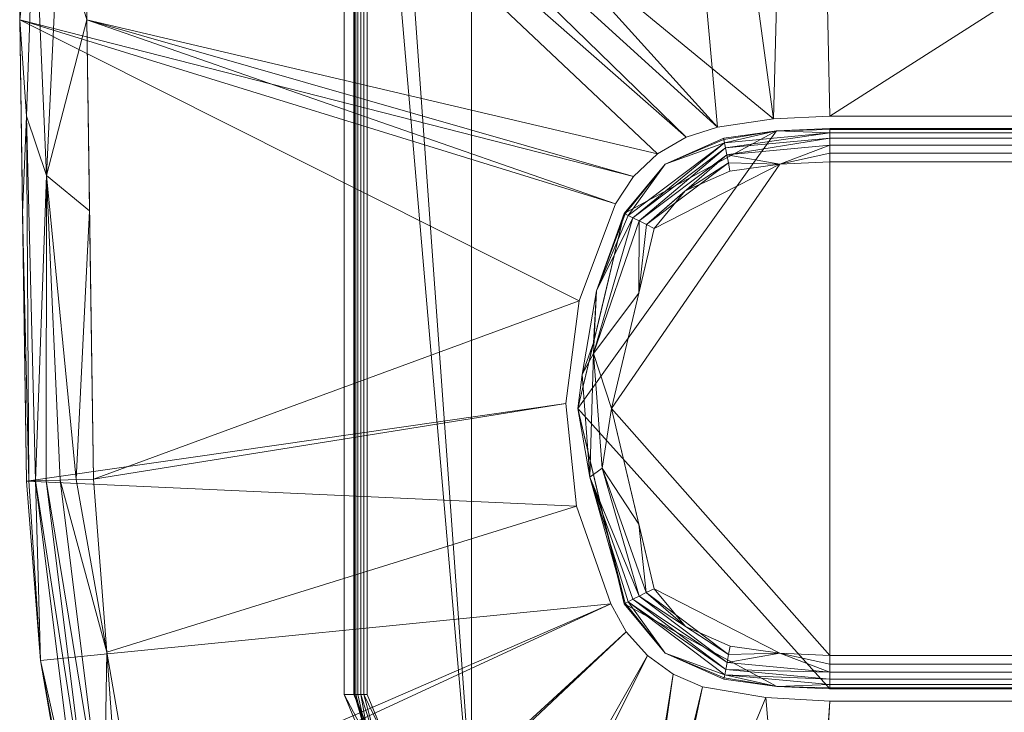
# Model space of a CAD drawing. Header units: millimetres. Extents: x -127 to 127, y -84 to 84.
# Tile 2 of 7: x -127 to -54, y -52 to 0. Entities that reach past the tile are written whole.
import ezdxf

# ---------------------------------------------------------------- set-up
doc = ezdxf.new("R2010")
doc.units = ezdxf.units.MM
doc.layers.add('M-520-M_DRAINAGE_FW', color=2, linetype='Continuous', lineweight=30)

# ---------------------------------------------------------------- blocks, each defined once
blk = doc.blocks.new('CLCN60ZZ - Concept Pillow Flush Plate-3460-3D View 1')
at = {"layer": 'M-520-M_DRAINAGE_FW', "lineweight": 9}
mesh = blk.add_polyface(dxfattribs=at)
corners = [(68.523, -84), (-68.523, -84), (-83.225, -83.724), (-97.905, -82.896), (-114.155, -76.131), (-123.169, -61.013), (-125.456, -47.784), (-126.488, -34.399), (-127, 0), (-126.488, 34.399), (-125.456, 47.784), (-123.169, 61.013), (-114.155, 76.131), (-97.905, 82.896), (-83.225, 83.724), (-68.523, 84), (68.523, 84), (83.225, 83.724), (97.905, 82.896), (114.155, 76.131), (123.169, 61.013), (125.456, 47.784), (126.488, 34.399), (127, 0), (126.488, -34.399), (125.456, -47.784), (123.169, -61.013), (114.155, -76.131), (97.905, -82.896), (83.225, -83.724), (-66.587, -7.2), (-70.796, -7.403), (-74.965, -8.012), (-77.312, -8.753), (-79.433, -10.001), (-81.221, -11.692), (-82.585, -13.741), (-85.293, -20.961), (-86.273, -28.61), (-85.472, -36.28), (-82.934, -43.561), (-81.778, -45.636), (-80.201, -47.413), (-78.277, -48.807), (-76.097, -49.751), (-71.371, -50.537), (-66.587, -50.8), (66.587, -50.8), (71.371, -50.537), (76.097, -49.751), (78.277, -48.807), (80.201, -47.413), (81.778, -45.636), (82.934, -43.561), (85.472, -36.28), (86.273, -28.61), (85.293, -20.961), (82.585, -13.741), (81.221, -11.692), (79.433, -10.001), (77.312, -8.753), (74.965, -8.012), (70.796, -7.403), (66.587, -7.2)]
mesh.append_faces([[corners[k] for k in face] for face in [(44, 2, 43), (6, 40, 5), (47, 1, 46)]], dxfattribs={"vtx0": -1, "vtx1": -1})
mesh.append_faces([[corners[k] for k in face] for face in [(14, 32, 10, 13)]], dxfattribs={"vtx0": -1, "vtx1": -1, "vtx2": -1})
mesh.append_faces([[corners[k] for k in face] for face in [(31, 14, 15, 30), (30, 15, 16, 63), (9, 33, 34), (8, 35, 36), (62, 16, 17, 61), (61, 21, 22, 60), (23, 57, 58), (23, 58, 59), (5, 40, 41, 4), (3, 42, 43, 2), (1, 45, 46), (2, 44, 45, 1), (28, 51, 52, 27), (29, 49, 50)]], dxfattribs={"vtx0": -1, "vtx2": -1})
mesh.append_faces([[corners[k] for k in face] for face in [(36, 37, 8), (31, 32, 14), (62, 63, 16), (55, 56, 24), (38, 39, 7)]], dxfattribs={"vtx1": -1, "vtx2": -1})
mesh.append_faces([[corners[k] for k in face] for face in [(17, 18, 21, 61)]], dxfattribs={"vtx1": -1, "vtx2": -1, "vtx3": -1})
mesh.append_faces([[corners[k] for k in face] for face in [(9, 10, 32, 33), (34, 35, 8, 9), (22, 23, 59, 60), (23, 24, 56, 57), (37, 38, 7, 8), (39, 40, 6, 7), (41, 42, 3, 4), (52, 53, 26, 27), (50, 51, 28, 29), (24, 25, 54, 55), (53, 54, 25, 26), (47, 48, 0, 1), (29, 0, 48, 49)]], dxfattribs={"vtx1": -1, "vtx3": -1})
mesh.append_faces([[corners[k] for k in face] for face in [(11, 12, 13, 10)]], dxfattribs={"vtx2": -1})
mesh.append_faces([[corners[k] for k in face] for face in [(18, 19, 20, 21)]], dxfattribs={"vtx3": -1})
mesh = blk.add_polyface(dxfattribs=at)
corners = [(-68.523, -79, 18.159), (68.523, -79, 18.159), (83.037, -78.727, 18.159), (97.53, -77.91, 18.159), (110.881, -72.352, 18.159), (118.288, -59.93, 18.159), (120.494, -47.166, 18.159), (121.49, -34.25, 18.159), (122, 0, 18.159), (121.49, 34.25, 18.159), (120.494, 47.166, 18.159), (118.288, 59.93, 18.159), (110.881, 72.352, 18.159), (97.53, 77.91, 18.159), (83.037, 78.727, 18.159), (68.523, 79, 18.159), (-68.523, 79, 18.159), (-83.037, 78.727, 18.159), (-97.53, 77.91, 18.159), (-110.881, 72.352, 18.159), (-118.288, 59.93, 18.159), (-120.494, 47.166, 18.159), (-121.49, 34.25, 18.159), (-122, 0, 18.159), (-121.49, -34.25, 18.159), (-120.494, -47.166, 18.159), (-118.288, -59.93, 18.159), (-110.881, -72.352, 18.159), (-97.53, -77.91, 18.159), (-83.037, -78.727, 18.159), (-66.587, -7.2, 18.159), (66.587, -7.2, 18.159), (70.796, -7.403, 18.159), (74.965, -8.012, 18.159), (77.312, -8.753, 18.159), (79.433, -10.001, 18.159), (81.221, -11.692, 18.159), (82.585, -13.741, 18.159), (85.293, -20.961, 18.159), (86.273, -28.61, 18.159), (85.472, -36.28, 18.159), (82.934, -43.561, 18.159), (81.778, -45.636, 18.159), (80.201, -47.413, 18.159), (78.277, -48.807, 18.159), (76.097, -49.751, 18.159), (71.371, -50.537, 18.159), (66.587, -50.8, 18.159), (-66.587, -50.8, 18.159), (-71.371, -50.537, 18.159), (-76.097, -49.751, 18.159), (-78.277, -48.807, 18.159), (-80.201, -47.413, 18.159), (-81.778, -45.636, 18.159), (-82.934, -43.561, 18.159), (-85.472, -36.28, 18.159), (-86.273, -28.61, 18.159), (-85.293, -20.961, 18.159), (-82.585, -13.741, 18.159), (-81.221, -11.692, 18.159), (-79.433, -10.001, 18.159), (-77.312, -8.753, 18.159), (-74.965, -8.012, 18.159), (-70.796, -7.403, 18.159)]
mesh.append_faces([[corners[k] for k in face] for face in [(60, 23, 59), (62, 22, 61), (51, 29, 50), (41, 6, 40), (5, 42, 4), (48, 0, 47)]], dxfattribs={"vtx0": -1, "vtx1": -1})
mesh.append_faces([[corners[k] for k in face] for face in [(32, 9, 14, 15)]], dxfattribs={"vtx0": -1, "vtx1": -1, "vtx3": -1})
mesh.append_faces([[corners[k] for k in face] for face in [(30, 15, 16, 63), (22, 62, 63), (15, 30, 31), (10, 13, 14, 9), (35, 8, 9, 34), (9, 32, 33), (38, 7, 8, 37), (15, 31, 32), (7, 38, 39), (28, 52, 53, 27), (0, 48, 49, 29), (29, 49, 50), (3, 43, 44), (40, 6, 7, 39), (1, 46, 47, 0), (46, 1, 2, 45)]], dxfattribs={"vtx0": -1, "vtx2": -1})
mesh.append_faces([[corners[k] for k in face] for face in [(63, 16, 17, 22)]], dxfattribs={"vtx0": -1, "vtx2": -1, "vtx3": -1})
mesh.append_faces([[corners[k] for k in face] for face in [(58, 59, 23), (33, 34, 9), (36, 37, 8), (35, 36, 8), (56, 57, 24)]], dxfattribs={"vtx1": -1, "vtx2": -1})
mesh.append_faces([[corners[k] for k in face] for face in [(21, 22, 17, 18), (60, 61, 22, 23), (57, 58, 23, 24), (54, 55, 25, 26), (55, 56, 24, 25), (53, 54, 26, 27), (51, 52, 28, 29), (41, 42, 5, 6), (42, 43, 3, 4), (44, 45, 2, 3)]], dxfattribs={"vtx1": -1, "vtx3": -1})
mesh.append_faces([[corners[k] for k in face] for face in [(11, 12, 13, 10)]], dxfattribs={"vtx2": -1})
mesh.append_faces([[corners[k] for k in face] for face in [(18, 19, 20, 21)]], dxfattribs={"vtx3": -1})
mesh = blk.add_polyface(dxfattribs=at)
corners = [(102.8, 50.317), (100.018, 57.034), (93.3, 59.817), (-93.3, 59.817), (-100.018, 57.034), (-102.8, 50.317), (-102.8, -50.317), (-100.018, -57.034), (-93.3, -59.817), (93.3, -59.817), (100.018, -57.034), (102.8, -50.317)]
mesh.append_faces([[corners[k] for k in face] for face in [(2, 3, 8, 9)]], dxfattribs={"vtx1": -1, "vtx3": -1})
mesh.append_faces([[corners[k] for k in face] for face in [(6, 7, 8, 5), (0, 1, 2, 11)]], dxfattribs={"vtx2": -1})
mesh.append_faces([[corners[k] for k in face] for face in [(3, 4, 5, 8), (9, 10, 11, 2)]], dxfattribs={"vtx2": -1, "vtx3": -1})
mesh = blk.add_polyface(dxfattribs=at)
corners = [(93.3, 58.108, -14.5), (98.809, 55.826, -14.5), (101.091, 50.317, -14.5), (101.091, -50.317, -14.5), (98.809, -55.826, -14.5), (93.3, -58.108, -14.5), (-93.3, -58.108, -14.5), (-98.809, -55.826, -14.5), (-101.091, -50.317, -14.5), (-101.091, 50.317, -14.5), (-98.809, 55.826, -14.5), (-93.3, 58.108, -14.5)]
mesh.append_faces([[corners[k] for k in face] for face in [(6, 11, 0, 5)]], dxfattribs={"vtx0": -1, "vtx2": -1})
mesh.append_faces([[corners[k] for k in face] for face in [(3, 4, 5, 2)]], dxfattribs={"vtx2": -1})
mesh.append_faces([[corners[k] for k in face] for face in [(9, 10, 11, 6), (0, 1, 2, 5)]], dxfattribs={"vtx2": -1, "vtx3": -1})
mesh.append_faces([[corners[k] for k in face] for face in [(6, 7, 8, 9)]], dxfattribs={"vtx3": -1})
mesh = blk.add_polyface(dxfattribs=at)
corners = [(-102.09, -50.317, -13.552), (-102.8, -50.317), (-102.8, 50.317), (-102.09, 50.317, -13.552)]
mesh.append_faces([[corners[k] for k in face] for face in [(3, 0, 1, 2)]])
mesh = blk.add_polyface(dxfattribs=at)
corners = [(-101.091, -50.317, -14.5), (-101.341, -50.317, -14.468), (-101.576, -50.317, -14.375), (-101.779, -50.317, -14.225), (-101.939, -50.317, -14.03), (-102.045, -50.317, -13.801), (-102.09, -50.317, -13.552), (-102.09, 50.317, -13.552), (-102.045, 50.317, -13.801), (-101.939, 50.317, -14.03), (-101.779, 50.317, -14.225), (-101.576, 50.317, -14.375), (-101.341, 50.317, -14.468), (-101.091, 50.317, -14.5)]
mesh.append_faces([[corners[k] for k in face] for face in [(7, 8, 5, 6)]], dxfattribs={"vtx1": -1})
mesh.append_faces([[corners[k] for k in face] for face in [(8, 9, 4, 5), (3, 4, 9, 10), (11, 12, 1, 2), (2, 3, 10, 11)]], dxfattribs={"vtx1": -1, "vtx3": -1})
mesh.append_faces([[corners[k] for k in face] for face in [(12, 13, 0, 1)]], dxfattribs={"vtx3": -1})
mesh = blk.add_polyface(dxfattribs=at)
corners = [(-126.488, 34.399, 13.159), (-126.488, 34.399), (-127, 0), (-126.488, -34.399), (-126.488, -34.399, 13.159), (-127, 0, 13.159)]
mesh.append_faces([[corners[k] for k in face] for face in [(0, 1, 2, 5), (3, 4, 5, 2)]], dxfattribs={"vtx2": -1})
mesh = blk.add_polyface(dxfattribs=at)
corners = [(-121.49, 34.25, 18.159), (-122.783, 34.289, 17.989), (-123.989, 34.324, 17.489), (-125.024, 34.355, 16.694), (-125.818, 34.379, 15.659), (-126.317, 34.394, 14.453), (-126.488, 34.399, 13.159), (-127, 0, 13.159), (-126.488, -34.399, 13.159), (-126.317, -34.394, 14.453), (-125.818, -34.379, 15.659), (-125.024, -34.355, 16.694), (-123.989, -34.324, 17.489), (-122.783, -34.289, 17.989), (-121.49, -34.25, 18.159), (-122, 0, 18.159), (-125.931, 9.652, 16.196), (-124.993, -11.61, 17.12), (-121.788, 14.253, 18.159), (-126.785, 14.402, 13.159), (-126.785, -14.402, 13.159), (-121.788, -14.253, 18.159), (-124.107, 7.127, 17.683), (-126.495, -7.203, 15.303)]
mesh.append_faces([[corners[k] for k in face] for face in [(5, 16, 4), (3, 16, 2), (7, 16, 19), (11, 17, 10)]], dxfattribs={"vtx0": -1, "vtx1": -1})
mesh.append_faces([[corners[k] for k in face] for face in [(22, 17, 15), (17, 23, 10), (5, 19, 16), (23, 16, 7), (2, 16, 22), (22, 18, 1), (17, 13, 21), (23, 20, 9), (17, 22, 16), (16, 23, 17)]], dxfattribs={"vtx0": -1, "vtx1": -1, "vtx2": -1})
mesh.append_faces([[corners[k] for k in face] for face in [(16, 3, 4), (17, 12, 13), (17, 11, 12)]], dxfattribs={"vtx0": -1, "vtx2": -1})
mesh.append_faces([[corners[k] for k in face] for face in [(0, 1, 18)]], dxfattribs={"vtx1": -1})
mesh.append_faces([[corners[k] for k in face] for face in [(15, 18, 22), (1, 2, 22), (7, 20, 23), (9, 10, 23), (21, 15, 17)]], dxfattribs={"vtx1": -1, "vtx2": -1})
mesh.append_faces([[corners[k] for k in face] for face in [(5, 6, 19), (13, 14, 21), (20, 8, 9)]], dxfattribs={"vtx2": -1})
mesh = blk.add_polyface(dxfattribs=at)
corners = [(-66.587, -7.2, 18.159), (-70.796, -7.403, 18.159), (-74.965, -8.012, 18.159), (-74.965, -8.012), (-70.796, -7.403), (-66.587, -7.2)]
mesh.append_faces([[corners[k] for k in face] for face in [(1, 2, 3, 4), (4, 5, 0, 1)]], dxfattribs={"vtx3": -1})
mesh = blk.add_polyface(dxfattribs=at)
corners = [(66.587, -7.2, 18.159), (-66.587, -7.2, 18.159), (-66.587, -7.2), (66.587, -7.2)]
mesh.append_faces([[corners[k] for k in face] for face in [(0, 1, 2, 3)]])
mesh = blk.add_polyface(dxfattribs=at)
corners = [(-74.965, -8.012, 18.159), (-77.312, -8.753, 18.159), (-79.433, -10.001, 18.159), (-81.221, -11.692, 18.159), (-82.585, -13.741, 18.159), (-82.585, -13.741), (-81.221, -11.692), (-79.433, -10.001), (-77.312, -8.753), (-74.965, -8.012)]
mesh.append_faces([[corners[k] for k in face] for face in [(0, 1, 8, 9)]], dxfattribs={"vtx1": -1})
mesh.append_faces([[corners[k] for k in face] for face in [(2, 3, 6, 7), (7, 8, 1, 2)]], dxfattribs={"vtx1": -1, "vtx3": -1})
mesh.append_faces([[corners[k] for k in face] for face in [(3, 4, 5, 6)]], dxfattribs={"vtx3": -1})
mesh = blk.add_polyface(dxfattribs=at)
corners = [(-74.503, -8.839), (-70.562, -8.285), (-66.587, -8.1), (19.43, -8.1), (19.43, -49.9), (-66.587, -49.9), (-70.556, -49.715), (-74.491, -49.163), (-78.873, -47.226), (-81.939, -43.543), (-85.375, -28.993), (-81.933, -14.444), (-78.874, -10.772)]
mesh.append_faces([[corners[k] for k in face] for face in [(9, 6, 7, 8)]], dxfattribs={"vtx0": -1})
mesh.append_faces([[corners[k] for k in face] for face in [(11, 1, 10)]], dxfattribs={"vtx0": -1, "vtx1": -1})
mesh.append_faces([[corners[k] for k in face] for face in [(6, 9, 10, 5)]], dxfattribs={"vtx0": -1, "vtx2": -1})
mesh.append_faces([[corners[k] for k in face] for face in [(10, 1, 2, 5)]], dxfattribs={"vtx0": -1, "vtx2": -1, "vtx3": -1})
mesh.append_faces([[corners[k] for k in face] for face in [(0, 1, 11, 12)]], dxfattribs={"vtx1": -1})
mesh.append_faces([[corners[k] for k in face] for face in [(2, 3, 4, 5)]], dxfattribs={"vtx3": -1})
mesh = blk.add_polyface(dxfattribs=at)
corners = [(-74.503, -8.839, 18.132), (-70.562, -8.285, 18.132), (-66.587, -8.1, 18.132), (-66.587, -8.1), (-70.562, -8.285), (-74.503, -8.839)]
mesh.append_faces([[corners[k] for k in face] for face in [(4, 1, 2, 3)]], dxfattribs={"vtx0": -1})
mesh.append_faces([[corners[k] for k in face] for face in [(4, 5, 0, 1)]], dxfattribs={"vtx3": -1})
mesh = blk.add_polyface(dxfattribs=at)
corners = [(-66.587, -8.1, 18.132), (-70.562, -8.285, 18.132), (-74.503, -8.839, 18.132), (-74.487, -8.923, 18.779), (-74.441, -9.169, 19.382), (-74.368, -9.559, 19.9), (-74.272, -10.068, 20.297), (-74.16, -10.66, 20.547), (-74.04, -11.296, 20.632), (-70.33, -10.774, 20.632), (-66.587, -10.6, 20.632), (-66.587, -9.953, 20.547), (-66.587, -9.35, 20.297), (-66.587, -8.832, 19.9), (-66.587, -8.435, 19.382), (-66.587, -8.185, 18.779)]
mesh.append_faces([[corners[k] for k in face] for face in [(9, 7, 8)]], dxfattribs={"vtx0": -1})
mesh.append_faces([[corners[k] for k in face] for face in [(13, 6, 12), (15, 1, 14), (4, 1, 3), (7, 9, 6), (6, 13, 5)]], dxfattribs={"vtx0": -1, "vtx1": -1})
mesh.append_faces([[corners[k] for k in face] for face in [(9, 12, 6), (4, 14, 1)]], dxfattribs={"vtx0": -1, "vtx1": -1, "vtx2": -1})
mesh.append_faces([[corners[k] for k in face] for face in [(5, 13, 14)]], dxfattribs={"vtx0": -1, "vtx2": -1})
mesh.append_faces([[corners[k] for k in face] for face in [(2, 3, 1)]], dxfattribs={"vtx1": -1})
mesh.append_faces([[corners[k] for k in face] for face in [(11, 12, 9), (4, 5, 14)]], dxfattribs={"vtx1": -1, "vtx2": -1})
mesh.append_faces([[corners[k] for k in face] for face in [(9, 10, 11), (15, 0, 1)]], dxfattribs={"vtx2": -1})
mesh = blk.add_polyface(dxfattribs=at)
corners = [(-66.587, -8.1), (-66.587, -8.1, 18.132), (19.43, -8.1, 18.132), (19.43, -8.1)]
mesh.append_faces([[corners[k] for k in face] for face in [(2, 3, 0, 1)]])
mesh = blk.add_polyface(dxfattribs=at)
corners = [(19.43, -8.1, 18.132), (-66.587, -8.1, 18.132), (-66.587, -8.185, 18.779), (-66.587, -8.435, 19.382), (-66.587, -8.832, 19.9), (-66.587, -9.35, 20.297), (-66.587, -9.953, 20.547), (-66.587, -10.6, 20.632), (16.93, -10.6, 20.632), (17.577, -9.953, 20.547), (18.18, -9.35, 20.297), (18.697, -8.832, 19.9), (19.095, -8.435, 19.382), (19.345, -8.185, 18.779)]
mesh.append_faces([[corners[k] for k in face] for face in [(1, 2, 13, 0)]], dxfattribs={"vtx1": -1})
mesh.append_faces([[corners[k] for k in face] for face in [(2, 3, 12, 13), (11, 12, 3, 4), (5, 6, 9, 10), (10, 11, 4, 5)]], dxfattribs={"vtx1": -1, "vtx3": -1})
mesh.append_faces([[corners[k] for k in face] for face in [(6, 7, 8, 9)]], dxfattribs={"vtx3": -1})
mesh = blk.add_polyface(dxfattribs=at)
corners = [(-74.04, -11.296, 20.632), (-74.16, -10.66, 20.547), (-74.272, -10.068, 20.297), (-74.368, -9.559, 19.9), (-74.441, -9.169, 19.382), (-74.487, -8.923, 18.779), (-74.503, -8.839, 18.132), (-78.874, -10.772, 18.132), (-81.933, -14.444, 18.132), (-81.857, -14.482, 18.779), (-81.633, -14.594, 19.382), (-81.278, -14.772, 19.9), (-80.815, -15.004, 20.297), (-80.276, -15.274, 20.547), (-79.698, -15.564, 20.632), (-77.369, -12.768, 20.632)]
mesh.append_faces([[corners[k] for k in face] for face in [(15, 13, 14)]], dxfattribs={"vtx0": -1})
mesh.append_faces([[corners[k] for k in face] for face in [(3, 12, 2), (5, 7, 4), (10, 7, 9), (13, 2, 12), (12, 3, 11)]], dxfattribs={"vtx0": -1, "vtx1": -1})
mesh.append_faces([[corners[k] for k in face] for face in [(15, 1, 13), (10, 4, 7)]], dxfattribs={"vtx0": -1, "vtx1": -1, "vtx2": -1})
mesh.append_faces([[corners[k] for k in face] for face in [(11, 3, 4), (13, 1, 2)]], dxfattribs={"vtx0": -1, "vtx2": -1})
mesh.append_faces([[corners[k] for k in face] for face in [(8, 9, 7)]], dxfattribs={"vtx1": -1})
mesh.append_faces([[corners[k] for k in face] for face in [(10, 11, 4)]], dxfattribs={"vtx1": -1, "vtx2": -1})
mesh.append_faces([[corners[k] for k in face] for face in [(15, 0, 1), (5, 6, 7)]], dxfattribs={"vtx2": -1})
mesh = blk.add_polyface(dxfattribs=at)
corners = [(-74.503, -8.839, 18.132), (-74.503, -8.839), (-78.874, -10.772), (-81.933, -14.444), (-81.933, -14.444, 18.132), (-78.874, -10.772, 18.132)]
mesh.append_faces([[corners[k] for k in face] for face in [(5, 0, 1, 2), (2, 3, 4, 5)]], dxfattribs={"vtx3": -1})
mesh = blk.add_polyface(dxfattribs=at)
corners = [(-66.587, -10.6, 20.632), (-70.33, -10.774, 20.632), (-74.04, -11.296, 20.632), (-77.369, -12.768, 20.632), (-79.698, -15.564, 20.632), (-82.875, -28.994, 20.632), (-79.703, -42.425, 20.632), (-77.368, -45.23, 20.632), (-74.029, -46.706, 20.632), (-70.324, -47.226, 20.632), (-66.587, -47.4, 20.632), (16.93, -47.4, 20.632), (16.93, -10.6, 20.632)]
mesh.append_faces([[corners[k] for k in face] for face in [(4, 1, 2, 3)]], dxfattribs={"vtx0": -1})
mesh.append_faces([[corners[k] for k in face] for face in [(5, 1, 4)]], dxfattribs={"vtx0": -1, "vtx1": -1})
mesh.append_faces([[corners[k] for k in face] for face in [(8, 9, 6, 7)]], dxfattribs={"vtx1": -1})
mesh.append_faces([[corners[k] for k in face] for face in [(0, 1, 5, 10)]], dxfattribs={"vtx1": -1, "vtx2": -1, "vtx3": -1})
mesh.append_faces([[corners[k] for k in face] for face in [(5, 6, 9, 10)]], dxfattribs={"vtx1": -1, "vtx3": -1})
mesh.append_faces([[corners[k] for k in face] for face in [(11, 12, 0, 10)]], dxfattribs={"vtx2": -1})
mesh = blk.add_polyface(dxfattribs=at)
corners = [(-82.585, -13.741, 18.159), (-85.293, -20.961, 18.159), (-86.273, -28.61, 18.159), (-85.472, -36.28, 18.159), (-82.934, -43.561, 18.159), (-82.934, -43.561), (-85.472, -36.28), (-86.273, -28.61), (-85.293, -20.961), (-82.585, -13.741)]
mesh.append_faces([[corners[k] for k in face] for face in [(0, 1, 8, 9)]], dxfattribs={"vtx1": -1})
mesh.append_faces([[corners[k] for k in face] for face in [(2, 3, 6, 7), (7, 8, 1, 2)]], dxfattribs={"vtx1": -1, "vtx3": -1})
mesh.append_faces([[corners[k] for k in face] for face in [(3, 4, 5, 6)]], dxfattribs={"vtx3": -1})
mesh = blk.add_polyface(dxfattribs=at)
corners = [(-81.939, -43.543, 18.132), (-85.375, -28.993, 18.132), (-81.933, -14.444, 18.132), (-81.933, -14.444), (-85.375, -28.993), (-81.939, -43.543), (-83.654, -21.718), (-83.654, -21.718, 18.132), (-83.657, -36.268), (-83.657, -36.268, 18.132)]
mesh.append_faces([[corners[k] for k in face] for face in [(9, 8, 5, 0)]], dxfattribs={"vtx0": -1})
mesh.append_faces([[corners[k] for k in face] for face in [(8, 9, 1, 4)]], dxfattribs={"vtx0": -1, "vtx2": -1})
mesh.append_faces([[corners[k] for k in face] for face in [(1, 7, 6, 4)]], dxfattribs={"vtx1": -1, "vtx3": -1})
mesh.append_faces([[corners[k] for k in face] for face in [(7, 2, 3, 6)]], dxfattribs={"vtx3": -1})
mesh = blk.add_polyface(dxfattribs=at)
corners = [(-81.933, -14.444, 18.132), (-85.375, -28.993, 18.132), (-81.939, -43.543, 18.132), (-81.863, -43.505, 18.779), (-81.64, -43.394, 19.382), (-81.284, -43.216, 19.9), (-80.821, -42.984, 20.297), (-80.282, -42.714, 20.547), (-79.703, -42.425, 20.632), (-82.875, -28.994, 20.632), (-79.698, -15.564, 20.632), (-80.276, -15.274, 20.547), (-80.815, -15.004, 20.297), (-81.278, -14.772, 19.9), (-81.633, -14.594, 19.382), (-81.857, -14.482, 18.779), (-84.214, -24.883, 20.046), (-84.496, -34.099, 19.591), (-84.215, -24.088, 18.132), (-80.839, -20.386, 20.632), (-80.842, -37.602, 20.632), (-85.052, -26.449, 19.162), (-83.98, -20.213, 19.058), (-83.581, -33.433, 20.412), (-83.657, -36.268, 18.132)]
mesh.append_faces([[corners[k] for k in face] for face in [(13, 16, 12), (1, 21, 18), (6, 17, 5)]], dxfattribs={"vtx0": -1, "vtx1": -1})
mesh.append_faces([[corners[k] for k in face] for face in [(22, 18, 21), (19, 12, 16), (21, 17, 16), (23, 16, 17), (17, 24, 3), (6, 23, 17), (16, 13, 22), (16, 22, 21), (16, 23, 9), (23, 7, 20), (17, 21, 1)]], dxfattribs={"vtx0": -1, "vtx1": -1, "vtx2": -1})
mesh.append_faces([[corners[k] for k in face] for face in [(17, 4, 5), (22, 13, 14), (19, 11, 12), (17, 1, 24), (23, 6, 7), (22, 15, 0)]], dxfattribs={"vtx0": -1, "vtx2": -1})
mesh.append_faces([[corners[k] for k in face] for face in [(2, 3, 24)]], dxfattribs={"vtx1": -1})
mesh.append_faces([[corners[k] for k in face] for face in [(0, 18, 22), (9, 19, 16), (14, 15, 22), (3, 4, 17), (20, 9, 23)]], dxfattribs={"vtx1": -1, "vtx2": -1})
mesh.append_faces([[corners[k] for k in face] for face in [(19, 10, 11), (7, 8, 20)]], dxfattribs={"vtx2": -1})
mesh = blk.add_polyface(dxfattribs=at)
corners = [(-121.49, -34.25, 18.159), (-122.783, -34.289, 17.989), (-123.989, -34.324, 17.489), (-125.024, -34.355, 16.694), (-125.818, -34.379, 15.659), (-126.317, -34.394, 14.453), (-126.488, -34.399, 13.159), (-125.456, -47.784, 13.159), (-123.169, -61.013, 13.159), (-123.003, -60.976, 14.453), (-122.515, -60.868, 15.659), (-121.739, -60.696, 16.694), (-120.728, -60.472, 17.489), (-119.551, -60.21, 17.989), (-118.288, -59.93, 18.159), (-120.494, -47.166, 18.159)]
mesh.append_faces([[corners[k] for k in face] for face in [(15, 13, 14)]], dxfattribs={"vtx0": -1})
mesh.append_faces([[corners[k] for k in face] for face in [(3, 12, 2), (5, 7, 4), (10, 7, 9), (13, 15, 12), (12, 3, 11)]], dxfattribs={"vtx0": -1, "vtx1": -1})
mesh.append_faces([[corners[k] for k in face] for face in [(15, 2, 12), (10, 4, 7)]], dxfattribs={"vtx0": -1, "vtx1": -1, "vtx2": -1})
mesh.append_faces([[corners[k] for k in face] for face in [(11, 3, 4)]], dxfattribs={"vtx0": -1, "vtx2": -1})
mesh.append_faces([[corners[k] for k in face] for face in [(8, 9, 7)]], dxfattribs={"vtx1": -1})
mesh.append_faces([[corners[k] for k in face] for face in [(1, 2, 15), (10, 11, 4)]], dxfattribs={"vtx1": -1, "vtx2": -1})
mesh.append_faces([[corners[k] for k in face] for face in [(15, 0, 1), (5, 6, 7)]], dxfattribs={"vtx2": -1})
mesh = blk.add_polyface(dxfattribs=at)
corners = [(-126.488, -34.399, 13.159), (-126.488, -34.399), (-125.456, -47.784), (-123.169, -61.013), (-123.169, -61.013, 13.159), (-125.456, -47.784, 13.159)]
mesh.append_faces([[corners[k] for k in face] for face in [(5, 0, 1, 2), (2, 3, 4, 5)]], dxfattribs={"vtx3": -1})
mesh = blk.add_polyface(dxfattribs=at)
corners = [(-79.703, -42.425, 20.632), (-80.282, -42.714, 20.547), (-80.821, -42.984, 20.297), (-81.284, -43.216, 19.9), (-81.64, -43.394, 19.382), (-81.863, -43.505, 18.779), (-81.939, -43.543, 18.132), (-78.873, -47.226, 18.132), (-74.491, -49.163, 18.132), (-74.475, -49.079, 18.779), (-74.429, -48.834, 19.382), (-74.355, -48.443, 19.9), (-74.26, -47.935, 20.297), (-74.148, -47.342, 20.547), (-74.029, -46.706, 20.632), (-77.368, -45.23, 20.632)]
mesh.append_faces([[corners[k] for k in face] for face in [(15, 13, 14)]], dxfattribs={"vtx0": -1})
mesh.append_faces([[corners[k] for k in face] for face in [(3, 12, 2), (5, 7, 4), (10, 7, 9), (13, 2, 12), (12, 3, 11)]], dxfattribs={"vtx0": -1, "vtx1": -1})
mesh.append_faces([[corners[k] for k in face] for face in [(15, 1, 13), (10, 4, 7)]], dxfattribs={"vtx0": -1, "vtx1": -1, "vtx2": -1})
mesh.append_faces([[corners[k] for k in face] for face in [(11, 3, 4), (13, 1, 2)]], dxfattribs={"vtx0": -1, "vtx2": -1})
mesh.append_faces([[corners[k] for k in face] for face in [(8, 9, 7)]], dxfattribs={"vtx1": -1})
mesh.append_faces([[corners[k] for k in face] for face in [(10, 11, 4)]], dxfattribs={"vtx1": -1, "vtx2": -1})
mesh.append_faces([[corners[k] for k in face] for face in [(15, 0, 1), (5, 6, 7)]], dxfattribs={"vtx2": -1})
mesh = blk.add_polyface(dxfattribs=at)
corners = [(-82.934, -43.561, 18.159), (-81.778, -45.636, 18.159), (-80.201, -47.413, 18.159), (-78.277, -48.807, 18.159), (-76.097, -49.751, 18.159), (-76.097, -49.751), (-78.277, -48.807), (-80.201, -47.413), (-81.778, -45.636), (-82.934, -43.561)]
mesh.append_faces([[corners[k] for k in face] for face in [(0, 1, 8, 9)]], dxfattribs={"vtx1": -1})
mesh.append_faces([[corners[k] for k in face] for face in [(2, 3, 6, 7), (7, 8, 1, 2)]], dxfattribs={"vtx1": -1, "vtx3": -1})
mesh.append_faces([[corners[k] for k in face] for face in [(3, 4, 5, 6)]], dxfattribs={"vtx3": -1})
mesh = blk.add_polyface(dxfattribs=at)
corners = [(-81.939, -43.543, 18.132), (-81.939, -43.543), (-78.873, -47.226), (-74.491, -49.163), (-74.491, -49.163, 18.132), (-78.873, -47.226, 18.132)]
mesh.append_faces([[corners[k] for k in face] for face in [(5, 0, 1, 2), (2, 3, 4, 5)]], dxfattribs={"vtx3": -1})
mesh = blk.add_polyface(dxfattribs=at)
corners = [(-74.491, -49.163, 18.132), (-70.556, -49.715, 18.132), (-66.587, -49.9, 18.132), (-66.587, -49.815, 18.779), (-66.587, -49.565, 19.382), (-66.587, -49.168, 19.9), (-66.587, -48.65, 20.297), (-66.587, -48.047, 20.547), (-66.587, -47.4, 20.632), (-70.324, -47.226, 20.632), (-74.029, -46.706, 20.632), (-74.148, -47.342, 20.547), (-74.26, -47.935, 20.297), (-74.355, -48.443, 19.9), (-74.429, -48.834, 19.382), (-74.475, -49.079, 18.779)]
mesh.append_faces([[corners[k] for k in face] for face in [(9, 7, 8)]], dxfattribs={"vtx0": -1})
mesh.append_faces([[corners[k] for k in face] for face in [(13, 6, 12), (15, 1, 14), (4, 1, 3), (7, 9, 6), (6, 13, 5)]], dxfattribs={"vtx0": -1, "vtx1": -1})
mesh.append_faces([[corners[k] for k in face] for face in [(9, 12, 6), (4, 14, 1)]], dxfattribs={"vtx0": -1, "vtx1": -1, "vtx2": -1})
mesh.append_faces([[corners[k] for k in face] for face in [(5, 13, 14)]], dxfattribs={"vtx0": -1, "vtx2": -1})
mesh.append_faces([[corners[k] for k in face] for face in [(2, 3, 1)]], dxfattribs={"vtx1": -1})
mesh.append_faces([[corners[k] for k in face] for face in [(11, 12, 9), (4, 5, 14)]], dxfattribs={"vtx1": -1, "vtx2": -1})
mesh.append_faces([[corners[k] for k in face] for face in [(9, 10, 11), (15, 0, 1)]], dxfattribs={"vtx2": -1})
mesh = blk.add_polyface(dxfattribs=at)
corners = [(-66.587, -49.9, 18.132), (19.43, -49.9, 18.132), (19.345, -49.815, 18.779), (19.095, -49.565, 19.382), (18.697, -49.168, 19.9), (18.18, -48.65, 20.297), (17.577, -48.047, 20.547), (16.93, -47.4, 20.632), (-66.587, -47.4, 20.632), (-66.587, -48.047, 20.547), (-66.587, -48.65, 20.297), (-66.587, -49.168, 19.9), (-66.587, -49.565, 19.382), (-66.587, -49.815, 18.779)]
mesh.append_faces([[corners[k] for k in face] for face in [(13, 2, 3, 12), (4, 11, 12, 3), (5, 10, 11, 4), (10, 5, 6, 9)]], dxfattribs={"vtx0": -1, "vtx2": -1})
mesh.append_faces([[corners[k] for k in face] for face in [(0, 1, 2, 13), (7, 8, 9, 6)]], dxfattribs={"vtx2": -1})
mesh = blk.add_polyface(dxfattribs=at)
corners = [(-66.587, -49.9, 18.132), (-70.556, -49.715, 18.132), (-74.491, -49.163, 18.132), (-74.491, -49.163), (-70.556, -49.715), (-66.587, -49.9)]
mesh.append_faces([[corners[k] for k in face] for face in [(4, 1, 2, 3)]], dxfattribs={"vtx0": -1})
mesh.append_faces([[corners[k] for k in face] for face in [(4, 5, 0, 1)]], dxfattribs={"vtx3": -1})
mesh = blk.add_polyface(dxfattribs=at)
corners = [(-76.097, -49.751, 18.159), (-71.371, -50.537, 18.159), (-66.587, -50.8, 18.159), (-66.587, -50.8), (-71.371, -50.537), (-76.097, -49.751)]
mesh.append_faces([[corners[k] for k in face] for face in [(1, 2, 3, 4), (4, 5, 0, 1)]], dxfattribs={"vtx3": -1})
mesh = blk.add_polyface(dxfattribs=at)
corners = [(-66.587, -49.9, 18.132), (-66.587, -49.9), (19.43, -49.9), (19.43, -49.9, 18.132)]
mesh.append_faces([[corners[k] for k in face] for face in [(3, 0, 1, 2)]])
mesh = blk.add_polyface(dxfattribs=at)
corners = [(-93.3, -59.106, -13.552), (-93.3, -59.817), (-100.018, -57.034), (-102.8, -50.317), (-102.09, -50.317, -13.552), (-99.515, -56.532, -13.552)]
mesh.append_faces([[corners[k] for k in face] for face in [(5, 3, 4)]], dxfattribs={"vtx0": -1})
mesh.append_faces([[corners[k] for k in face] for face in [(0, 2, 5), (3, 5, 2)]], dxfattribs={"vtx0": -1, "vtx1": -1})
mesh.append_faces([[corners[k] for k in face] for face in [(1, 2, 0)]], dxfattribs={"vtx1": -1})
mesh = blk.add_polyface(dxfattribs=at)
corners = [(-93.3, -58.108, -14.5), (-93.3, -58.358, -14.468), (-93.3, -58.592, -14.375), (-93.3, -58.796, -14.225), (-93.3, -58.956, -14.03), (-93.3, -59.061, -13.801), (-93.3, -59.106, -13.552), (-99.515, -56.532, -13.552), (-102.09, -50.317, -13.552), (-102.045, -50.317, -13.801), (-101.939, -50.317, -14.03), (-101.779, -50.317, -14.225), (-101.576, -50.317, -14.375), (-101.341, -50.317, -14.468), (-101.091, -50.317, -14.5), (-98.809, -55.826, -14.5), (-98.083, -57.256, -14.271), (-100.852, -54.408, -14.103), (-96.901, -57.615, -13.552), (-100.598, -53.918, -13.552), (-96.901, -56.616, -14.5), (-99.599, -53.918, -14.5), (-98.339, -57.403, -13.927), (-95.883, -58.631, -13.904), (-100.067, -55.023, -14.392)]
mesh.append_faces([[corners[k] for k in face] for face in [(3, 16, 2), (7, 22, 18), (12, 17, 11), (15, 24, 21)]], dxfattribs={"vtx0": -1, "vtx1": -1})
mesh.append_faces([[corners[k] for k in face] for face in [(23, 18, 22), (22, 17, 16), (24, 16, 17), (16, 20, 1), (17, 19, 9), (12, 24, 17), (17, 22, 7), (16, 24, 15), (16, 3, 23), (16, 23, 22), (24, 13, 21)]], dxfattribs={"vtx0": -1, "vtx1": -1, "vtx2": -1})
mesh.append_faces([[corners[k] for k in face] for face in [(17, 10, 11), (16, 1, 2), (23, 3, 4), (24, 12, 13), (23, 5, 6)]], dxfattribs={"vtx0": -1, "vtx2": -1})
mesh.append_faces([[corners[k] for k in face] for face in [(9, 10, 17), (6, 18, 23), (4, 5, 23), (7, 19, 17), (15, 20, 16)]], dxfattribs={"vtx1": -1, "vtx2": -1})
mesh.append_faces([[corners[k] for k in face] for face in [(20, 0, 1), (19, 8, 9), (13, 14, 21)]], dxfattribs={"vtx2": -1})
mesh = blk.add_polyface(dxfattribs=at)
corners = [(-66.587, -50.8, 18.159), (66.587, -50.8, 18.159), (66.587, -50.8), (-66.587, -50.8)]
mesh.append_faces([[corners[k] for k in face] for face in [(3, 0, 1, 2)]])

msp = doc.modelspace()

# ---------------------------------------------------------------- block references
at = {"layer": 'M-520-M_DRAINAGE_FW', "lineweight": 9}
msp.add_blockref('CLCN60ZZ - Concept Pillow Flush Plate-3460-3D View 1', (0, 0), dxfattribs=at)

doc.saveas('drawing.dxf')
